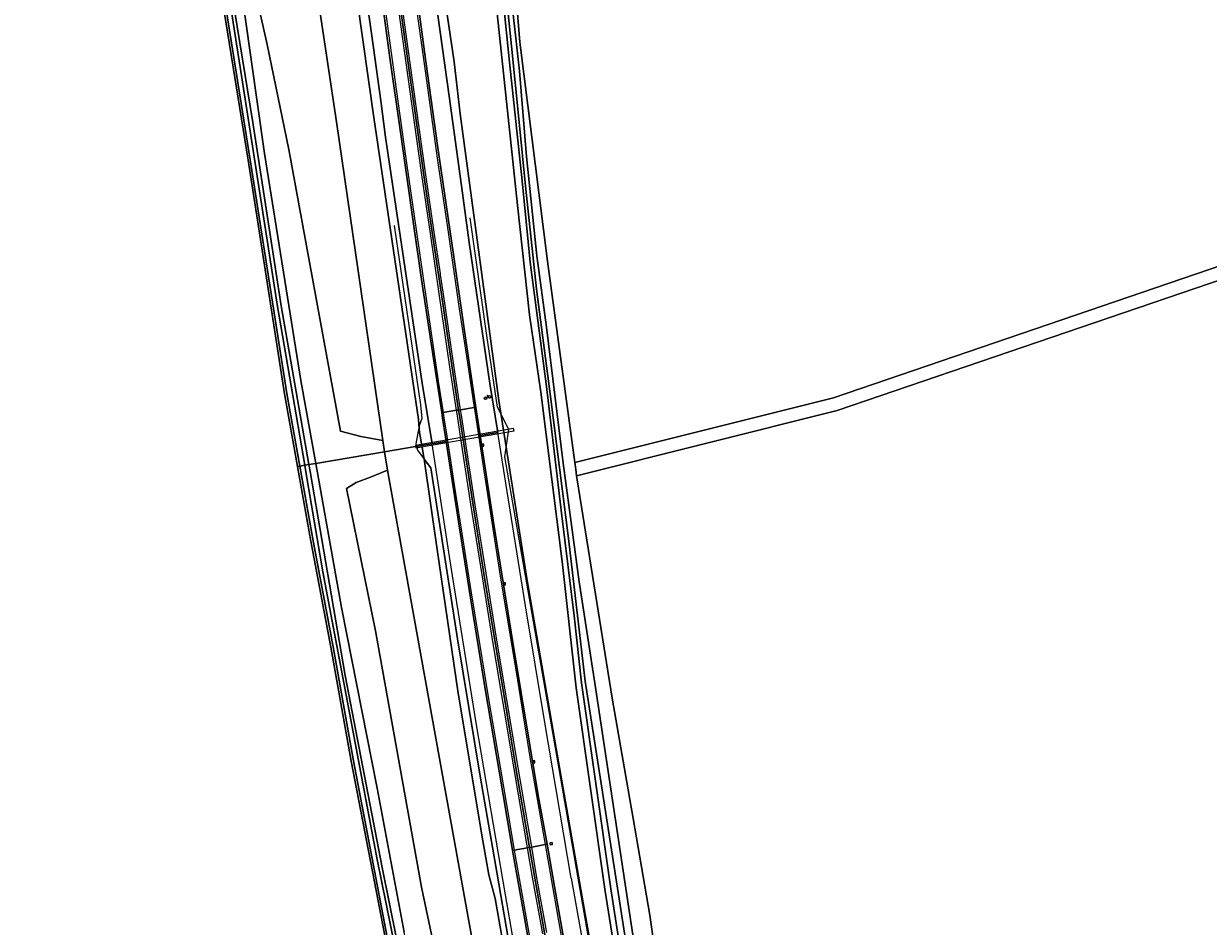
# Model space of a CAD drawing. Header units: metres. Extents: x 168032 to 180145, y 382923 to 399665.
# Tile 38 of 256: x 177828 to 178095, y 386141 to 386344. Entities that reach past the tile are written whole.
import ezdxf
from ezdxf.enums import TextEntityAlignment as Align

# ---------------------------------------------------------------- set-up
doc = ezdxf.new("R2010")
doc.units = ezdxf.units.M
doc.linetypes.add('VW-3-3_STREEP', pattern=[6, 3, -3])
doc.layers.get('0').update_dxf_attribs({"color": 8, "lineweight": 18})
for name, color, linetype, lineweight in [('B-WE-FV-GELEIDING_WILDRASTER-G', 8, 'Continuous', 18), ('B-WE-GR-BEPLANTING_CULTUUR_BOSPLANTSOEN-GV', 8, 'Continuous', 18), ('B-WE-GR-BOS_GEMENGD-GV', 8, 'Continuous', 18), ('B-WE-GR-BOS_NAALD-GV', 8, 'Continuous', 18), ('B-WE-GR-BOUWLAND-GV', 8, 'Continuous', 18), ('B-WE-IE-MEUBILAIR_WEGMEUBILAIR-G', 8, 'Continuous', 18), ('B-WE-IE-MEUBILAIR_WEGMEUBILAIR-S', 8, 'Continuous', 25), ('B-WE-IE-MEUBILAIR_WEGMEUBILAIR_PAAL-S', 8, 'Continuous', 18), ('B-WE-IE-MEUBILAIR_WEGMEUBILAIR_VERKEERSBORD-S', 8, 'Continuous', 18), ('B-WE-KW-KUNSTWERK_DUIKER-GV', 8, 'Continuous', 18), ('B-WE-OG-WATER_SLOOT-GV', 8, 'Continuous', 18), ('B-WE-OG-WEG-GV', 8, 'Continuous', 18), ('B-WE-RI-GWA_KOLK-S', 8, 'Continuous', 18), ('B-WE-VH-ONVERHARD-GV', 8, 'Continuous', 18), ('B-WE-VH-VERHARDING_ASFALT-GV', 8, 'Continuous', 18), ('B-WE-VW-MARKERING_LANGS_STREEP_33-G', 8, 'VW-3-3_STREEP', 13), ('B-WE-VW-MARKERING_LANGS_STREEP_DOORGETROKKEN_3X015-G', 8, 'Continuous', 13), ('B-WE-VW-MARKERING_PICTOGRAM-G', 8, 'Continuous', 18)]:
    doc.layers.add(name, color=color, linetype=linetype, lineweight=lineweight)
doc.styles.add('NLCS-ISO', font='NLCS-ISO.ttf')

# ---------------------------------------------------------------- blocks, each defined once
blk = doc.blocks.new('SIE-WEG_VERKEERSBORD_WEGWIJZER-SO')
at = {"linetype": 'ByBlock', "lineweight": 18}
h = blk.add_hatch(color=0, dxfattribs=at)
h.dxf.hatch_style = 1
h.paths.add_polyline_path([(0.5, 1), (0, 2), (-0.5, 1)])
h = blk.add_hatch(color=0, dxfattribs=at)
h.dxf.hatch_style = 1
h.paths.add_polyline_path([(-1.4, -0.2), (-2, -1.2), (-0.9, -1.1)])
h = blk.add_hatch(color=0, dxfattribs=at)
h.dxf.hatch_style = 1
h.paths.add_polyline_path([(1.4, -0.2), (2, -1.2), (0.9, -1.1)])
at = {"color": 0, "linetype": 'ByBlock', "lineweight": 18}
for points in [[(-1.1, -0.7), (0, 0)], [(0, 1), (0, 0)], [(1.1, -0.7), (0, 0)]]:
    blk.add_lwpolyline(points, dxfattribs=at)
for points in [[(0.5, 1), (0, 2), (-0.5, 1)], [(-1.4, -0.2), (-2, -1.2), (-0.9, -1.1)], [(1.4, -0.2), (2, -1.2), (0.9, -1.1)]]:
    blk.add_lwpolyline(points, close=True, dxfattribs=at)
blk = doc.blocks.new('SIE-WEG_PAAL_HECTOMETERPAAL-SO')
at = {"color": 0, "linetype": 'ByBlock', "lineweight": 18}
blk.add_lwpolyline([(-1.44375, -0.94375), (1.44375, -0.94375), (1.44375, 0.94375), (-1.44375, 0.94375)], close=True, dxfattribs=at)
at = {"color": 0, "linetype": 'ByBlock', "lineweight": 18, "style": 'NLCS-ISO'}
blk.add_text('hm', height=1.5, dxfattribs=at).set_placement((0, 0), align=Align.MIDDLE_CENTER)
at = {"style": 'NLCS-ISO'}
blk.add_attdef('WAARDE', (2.13125, -1.69375), '', height=1.5, dxfattribs=at)
blk = doc.blocks.new('SIE-WEG_PAAL_VERKEERSBORD-SO')
at = {"color": 0, "linetype": 'ByBlock', "lineweight": 18}
blk.add_circle((0, 0), 1.5, dxfattribs=at)
at = {"color": 0, "linetype": 'ByBlock', "lineweight": 18, "style": 'NLCS-ISO'}
blk.add_text('vb', height=1.5, dxfattribs=at).set_placement((0, 0.1), align=Align.MIDDLE_CENTER)
blk = doc.blocks.new('SRI-KOLK-SO')
at = {"color": 0, "linetype": 'ByBlock', "lineweight": 18}
blk.add_lwpolyline([(-1.125, -1.125), (1.125, -1.125), (1.125, 1.125), (-1.125, 1.125)], close=True, dxfattribs=at)
at = {"color": 0, "linetype": 'ByBlock', "lineweight": 18, "style": 'NLCS-ISO'}
blk.add_text('k', height=1.5, dxfattribs=at).set_placement((0, 0), align=Align.MIDDLE_CENTER)

msp = doc.modelspace()

# ---------------------------------------------------------------- linework, layer by layer
at = {"layer": 'B-WE-FV-GELEIDING_WILDRASTER-G', "flags": 128}
for points in [[(178011.837, 385859.359), (178002.059, 385902.245), (178001.517, 385905.002), (178002.08, 385906.417), (178002.085, 385907.318), (178001.206, 385908.691), (178000.562, 385909.698), (177999.499, 385913.369), (177991.752, 385947.567), (177984.617, 385980.942), (177975.33, 386025.972), (177966.878, 386071.059), (177936.373, 386246.519), (177937.262, 386252.681), (177934.68, 386257.746), (177932.277, 386273.881), (177928.492, 386300.451)], [(177911.336, 386298.739), (177917.283, 386258.209), (177917.615, 386255.188), (177916.984, 386253.484), (177916.25, 386249.407), (177916.407, 386248.854), (177916.64, 386248.031), (177918.153, 386245.963), (177919.634, 386243.989), (177925.684, 386205.407), (177930.778, 386174.409), (177934.615, 386152.35), (177940.625, 386117.331), (177949.298, 386071.084), (177973.187, 385951.925), (177982.997, 385904.516), (177983.336, 385902.875), (177985.985, 385890.075), (177991.177, 385863.685)]]:
    msp.add_lwpolyline(points, dxfattribs=at)
at = {"layer": 'B-WE-GR-BEPLANTING_CULTUUR_BOSPLANTSOEN-GV', "flags": 128}
for points in [[(177878.195, 386359.738), (177882.691, 386339.576), (177887.594, 386315.87), (177899.27, 386252.309), (177903.847, 386251.112), (177908.77, 386250.219), (177898.375, 386322.071), (177878.582, 386454.039)], [(177878.582, 386454.039), (177898.375, 386322.071), (177908.77, 386250.219), (177909.18, 386247.635), (177916.21, 386248.821), (177916.407, 386248.854), (177917.606, 386249.057), (177917.082, 386252.023), (177916.885, 386254.944), (177906.749, 386323.091), (177897.887, 386385.828)], [(178013.295, 385899.854), (178001.71, 385946.84), (178000, 385955.65), (177991.44, 386000), (177983.42, 386044.31), (177979.17, 386072.33), (177975.91, 386093.84), (177971.378, 386126.6), (177969.1, 386143.07), (177965.321, 386164.855), (177960.598, 386192.078), (177952.642, 386241.346), (177952.521, 386242.237), (177952.328, 386243.655), (177952.114, 386245.227), (177945.936, 386290.676), (177939.745, 386340.092), (177935.712, 386389.451)], [(177917.842, 386383.449), (177924.93, 386335.682), (177926.234, 386323.939), (177934.999, 386259.22), (177941.349, 386218.563), (177947.649, 386182.437), (177953.989, 386145.851), (177955.938, 386135.229), (177964.094, 386090.231), (177973.239, 386046.114), (177983.655, 385989.971), (177995.076, 385941.403), (177987.586, 385977.047), (177980.714, 386018.238), (177973.097, 386061.89), (177964.48, 386113.956), (177958.9, 386148.949), (177952.45, 386194.411), (177949.315, 386222.856), (177944.479, 386261.069), (177941.871, 386278.52), (177939.163, 386303.325), (177933.574, 386356.522)], [(177937.278, 386355.194), (177939.677, 386333.546), (177941.263, 386314.309), (177943.593, 386291.869), (177945.767, 386275.787), (177949.539, 386245.083), (177953.148, 386218.281), (177956.821, 386194.489), (177968.717, 386115.657), (177976.297, 386061.409), (177984.14, 386017.393), (177992.02, 385975.776), (178001.525, 385926.933)], [(177978.575, 385911.364), (177970.162, 385950.702), (177961.956, 385990.486), (177954.558, 386026.941), (177949.959, 386047.714), (177930.032, 386131.691), (177909.832, 386243.525), (177906.003, 386241.902), (177902.754, 386240.736), (177900.615, 386239.37), (177907.177, 386207.256), (177917.501, 386149.374), (177925.042, 386113.789), (177930.47, 386087.691), (177938.841, 386048.637), (177945.769, 386014.869), (177949.824, 386008.921), (177950.93, 386005.231), (177954.954, 385985.878), (177957.64, 385968.75), (177964.382, 385940.909), (177969.649, 385913.393)]]:
    msp.add_lwpolyline(points, dxfattribs=at)
msp.add_lwpolyline([(177918.153, 386245.963), (177917.606, 386249.057), (177916.407, 386248.854), (177916.21, 386248.821), (177909.18, 386247.635), (177909.832, 386243.525), (177930.032, 386131.691), (177949.959, 386047.714), (177954.558, 386026.941), (177959.156, 386006.168), (177968.486, 385963.365), (177974.543, 385941.373), (177963.745, 385991.255), (177952.292, 386046.739), (177942.535, 386099.408), (177934.125, 386146.847), (177932.746, 386152.202), (177931.371, 386159.836), (177925.807, 386193.141), (177921.071, 386225.596)], close=True, dxfattribs=at)
at = {"layer": 'B-WE-GR-BOS_GEMENGD-GV', "flags": 128}
msp.add_lwpolyline([(177952.114, 386245.227), (178010.486, 386259.837), (178107.448, 386292.945), (178136.467, 386302.155), (178122.274, 386358.894), (178105.25, 386413.63), (178097.22, 386444.61), (178000.05, 386481.91), (177939.709, 386507.717), (177939.661, 386504.963), (177929.521, 386507.539), (177930.828, 386488.397), (177934.292, 386439.265), (177935.712, 386389.451), (177939.745, 386340.092), (177945.936, 386290.676)], close=True, dxfattribs=at)
msp.add_lwpolyline([(177810.34, 386104.368), (177828.913, 386101.425), (177833.27, 386100.734), (177844.024, 386099.03), (177856.73, 386097.016), (177873.725, 386094.323), (177891.933, 386091.437), (177912.526, 386088.173), (177919.556, 386087.049), (177917.383, 386095.895), (177907.73, 386146.28), (177901.688, 386177.809), (177897.072, 386203.531), (177892.577, 386227.49), (177889.57, 386244.325), (177886.645, 386260.701), (177878.384, 386313.465), (177871.203, 386358.306)], dxfattribs=at)
at = {"layer": 'B-WE-GR-BOS_NAALD-GV', "flags": 128}
msp.add_lwpolyline([(177971.378, 386126.6), (177974.825, 386115.392), (177992.766, 386036.982), (177994.806, 386029.998), (178199.142, 386089.128), (178174.776, 386169.539), (178159.901, 386225.7), (178137.346, 386299.287), (178108.386, 386290.095), (178011.336, 386256.957), (177952.521, 386242.237), (177952.642, 386241.346), (177960.598, 386192.078), (177965.321, 386164.855), (177969.1, 386143.07)], close=True, dxfattribs=at)
at = {"layer": 'B-WE-GR-BOUWLAND-GV', "flags": 128}
msp.add_lwpolyline([(177871.203, 386358.306), (177878.384, 386313.465), (177886.645, 386260.701), (177889.57, 386244.325), (177890.064, 386244.408), (177887.139, 386260.784), (177878.878, 386313.543), (177871.697, 386358.381)], dxfattribs=at)
at = {"layer": 'B-WE-IE-MEUBILAIR_WEGMEUBILAIR-G', "flags": 128}
for points in [[(177905.149, 386349.988), (177906.288, 386341.517), (177908.335, 386326.861), (177909.442, 386318.648), (177917.658, 386263.104), (177919.942, 386249.451)], [(177934.745, 386251.982), (177932.992, 386263.069), (177928.315, 386294.88), (177926.556, 386307.674), (177923.772, 386327.925), (177921.215, 386346.161)], [(177951.332, 386151.444), (177945.342, 386186.545), (177941.005, 386212.908), (177936.552, 386240.557), (177934.745, 386251.982)], [(177949.376, 386077.736), (177945.727, 386096.055), (177942.882, 386112.582), (177939.388, 386131.176), (177936.481, 386147.694), (177929.982, 386186), (177924.131, 386222.05), (177919.942, 386249.451)], [(177951.332, 386151.444), (177964.932, 386075.212)]]:
    msp.add_lwpolyline(points, dxfattribs=at)
at = {"layer": 'B-WE-KW-KUNSTWERK_DUIKER-GV', "flags": 128}
msp.add_lwpolyline([(177916.256, 386248.553), (177938.418, 386252.373), (177938.334, 386252.865), (177916.172, 386249.045), (177916.21, 386248.821)], close=True, dxfattribs=at)
at = {"layer": 'B-WE-OG-WATER_SLOOT-GV', "flags": 128}
msp.add_lwpolyline([(177873.595, 386357.982), (177866.02, 386410.454), (177859.881, 386452.847), (177854.133, 386492.091), (177847.334, 386539.613), (177837.843, 386600.321), (177837.374, 386601.233), (177836.832, 386600.977), (177841.621, 386571.807), (177849.584, 386518.327), (177855.999, 386473.83), (177861.639, 386432.933), (177868.566, 386386.952), (177872.916, 386358.055), (177878.14, 386324.848), (177885.021, 386280.468), (177891.21, 386244.602), (177892.142, 386244.759), (177885.854, 386280.549), (177879.487, 386321.973)], close=True, dxfattribs=at)
for points in [[(178000.296, 385925.324), (177989.777, 385977.142), (177982.296, 386019.095), (177974.326, 386061.291), (177965.595, 386114.609), (177960.289, 386149.042), (177953.641, 386195.499), (177951.989, 386210.588), (177949.198, 386233.169), (177945.712, 386262.353), (177942.034, 386290.472), (177940.24, 386308.782), (177937.429, 386335.576), (177934.529, 386363.665)], [(177934.529, 386363.665), (177937.429, 386335.576), (177940.24, 386308.782), (177942.034, 386290.472), (177945.712, 386262.353), (177949.198, 386233.169), (177951.989, 386210.588), (177953.641, 386195.499), (177960.289, 386149.042), (177965.595, 386114.609), (177974.326, 386061.291), (177982.296, 386019.095), (177989.777, 385977.142), (178000.296, 385925.324)], [(177871.697, 386358.381), (177878.878, 386313.543), (177887.139, 386260.784), (177890.064, 386244.408), (177891.21, 386244.602), (177885.021, 386280.468), (177878.14, 386324.848), (177872.916, 386358.055)], [(177935.873, 386358.269), (177937.876, 386339.215), (177939.579, 386322.003), (177940.991, 386307.583), (177943.504, 386284.329), (177946.68, 386260.112), (177950.703, 386228.075), (177954.45, 386195.863), (177966.171, 386120.723), (177967.147, 386114.943), (177975.593, 386061.418), (177983.086, 386018.406), (177991.113, 385975.028), (178000.857, 385925.404)], [(178000.857, 385925.404), (177991.113, 385975.028), (177983.086, 386018.406), (177975.593, 386061.418), (177967.147, 386114.943), (177966.171, 386120.723), (177954.45, 386195.863), (177950.703, 386228.075), (177946.68, 386260.112), (177943.504, 386284.329), (177940.991, 386307.583), (177939.579, 386322.003), (177937.876, 386339.215), (177935.873, 386358.269)], [(177873.595, 386357.982), (177879.487, 386321.973), (177885.854, 386280.549), (177892.142, 386244.759), (177893.66, 386245.015), (177890.322, 386263.71), (177882.125, 386314.954), (177876.147, 386356.94)], [(177933.574, 386356.522), (177939.163, 386303.325), (177941.871, 386278.52), (177944.479, 386261.069), (177949.315, 386222.856), (177952.45, 386194.411), (177958.9, 386148.949), (177964.48, 386113.956), (177973.097, 386061.89), (177980.714, 386018.238), (177987.586, 385977.047), (177995.076, 385941.403), (177998.816, 385924.815)], [(178001.525, 385926.933), (177992.02, 385975.776), (177984.14, 386017.393), (177976.297, 386061.409), (177968.717, 386115.657), (177956.821, 386194.489), (177953.148, 386218.281), (177949.539, 386245.083), (177945.767, 386275.787), (177943.593, 386291.869), (177941.263, 386314.309), (177939.677, 386333.546), (177937.278, 386355.194)], [(177960.493, 385921.227), (177953.323, 385952.615), (177945.138, 385987.656), (177937.896, 386019.462), (177929.403, 386054.136), (177921.702, 386086.725), (177914.669, 386120.444), (177907.51, 386155.648), (177901.023, 386189.972), (177895.242, 386220.538), (177891.461, 386243.147), (177891.21, 386244.602), (177890.064, 386244.408), (177893.069, 386227.58), (177897.564, 386203.622), (177902.18, 386177.9), (177908.221, 386146.375), (177917.872, 386096.001), (177928.687, 386051.971), (177938.088, 386012.43), (177948.373, 385964.668), (177959.398, 385918.475)], [(177965.099, 385906.478), (177957.365, 385938.887), (177945.873, 385987.707), (177938.688, 386019.838), (177930.289, 386054.212), (177918.186, 386106.488), (177908.658, 386153.806), (177900.332, 386197.178), (177892.417, 386243.195), (177892.142, 386244.759), (177891.21, 386244.602), (177891.461, 386243.147), (177895.242, 386220.538), (177901.023, 386189.972), (177907.51, 386155.648), (177914.669, 386120.444), (177921.702, 386086.725), (177929.403, 386054.136), (177937.896, 386019.462), (177945.138, 385987.656), (177953.323, 385952.615), (177960.493, 385921.227)], [(177965.205, 385914.418), (177956.977, 385948.122), (177947.85, 385987.756), (177937.101, 386033.625), (177927.08, 386076.245), (177913.611, 386139.207), (177907.541, 386171.736), (177899.465, 386212.505), (177893.66, 386245.015), (177892.142, 386244.759), (177892.417, 386243.195), (177900.332, 386197.178), (177908.658, 386153.806), (177918.186, 386106.488), (177930.289, 386054.212), (177938.688, 386019.838), (177945.873, 385987.707), (177957.365, 385938.887), (177965.099, 385906.478)]]:
    msp.add_lwpolyline(points, dxfattribs=at)
at = {"layer": 'B-WE-OG-WEG-GV', "flags": 128}
for points in [[(177897.887, 386385.828), (177906.749, 386323.091), (177916.885, 386254.944), (177917.082, 386252.023), (177917.606, 386249.057), (177919.942, 386249.451), (177917.658, 386263.104), (177909.442, 386318.648), (177908.335, 386326.861), (177906.288, 386341.517), (177905.149, 386349.988)], [(177998.816, 385924.815), (177995.076, 385941.403), (177983.655, 385989.971), (177973.239, 386046.114), (177964.094, 386090.231), (177955.938, 386135.229), (177953.989, 386145.851), (177947.649, 386182.437), (177941.349, 386218.563), (177934.999, 386259.22), (177926.234, 386323.939), (177924.93, 386335.682), (177917.842, 386383.449)], [(177876.147, 386356.94), (177882.125, 386314.954), (177890.322, 386263.71), (177893.66, 386245.015), (177909.18, 386247.635), (177908.77, 386250.219), (177903.847, 386251.112), (177899.27, 386252.309), (177887.594, 386315.87), (177882.691, 386339.576), (177878.195, 386359.738)], [(177905.149, 386349.988), (177906.288, 386341.517), (177908.335, 386326.861), (177909.442, 386318.648), (177917.658, 386263.104), (177919.942, 386249.451), (177923.084, 386249.981), (177922.92, 386251.049), (177922.277, 386255.247), (177922.087, 386256.492), (177920.218, 386268.705), (177917.564, 386286.522), (177915.744, 386299.052), (177912.776, 386319.744), (177910.422, 386336.561), (177907.819, 386355.624)], [(177915.695, 386356.606), (177918.187, 386337.915), (177921.122, 386316.742), (177924.737, 386292.159), (177927.203, 386274.858), (177929.78, 386257.652), (177930.761, 386251.328), (177934.745, 386251.982), (177932.992, 386263.069), (177928.315, 386294.88), (177926.556, 386307.674), (177923.772, 386327.925), (177921.215, 386346.161)], [(177921.215, 386346.161), (177923.772, 386327.925), (177926.556, 386307.674), (177928.315, 386294.88), (177932.992, 386263.069), (177934.745, 386251.982), (177930.761, 386251.328), (177933.832, 386231.2), (177938.124, 386204.591), (177943.877, 386170.102), (177945.933, 386159.066), (177947.878, 386147.787), (177951.661, 386126.063), (177955.459, 386104.901), (177959.974, 386079.994), (177962.81, 386065.614), (177963.759, 386060.775), (177966.182, 386048.283), (177973.338, 386012.022), (177976.398, 385997.486), (177980.669, 385977.141), (177983.719, 385962.826), (177986.022, 385952.065), (177990.028, 385934.185)], [(177943.9, 386124.763), (177940.697, 386142.93), (177938.076, 386157.701), (177937.832, 386159.073), (177935.064, 386175.572), (177931.911, 386194.143), (177928.795, 386213.276), (177926.012, 386230.937), (177923.084, 386249.981), (177919.942, 386249.451), (177917.606, 386249.057), (177918.153, 386245.963), (177919.634, 386243.989), (177925.684, 386205.407), (177930.778, 386174.409), (177934.615, 386152.35), (177940.625, 386117.331)], [(177925.042, 386113.789), (177917.501, 386149.374), (177907.177, 386207.256), (177900.615, 386239.37), (177902.754, 386240.736), (177906.003, 386241.902), (177909.832, 386243.525), (177909.18, 386247.635), (177893.66, 386245.015), (177899.465, 386212.505), (177907.541, 386171.736), (177913.611, 386139.207)], [(177982.997, 385904.516), (177973.187, 385951.925), (177949.298, 386071.084), (177940.625, 386117.331), (177934.615, 386152.35), (177930.778, 386174.409), (177925.684, 386205.407), (177919.634, 386243.989), (177918.153, 386245.963), (177921.071, 386225.596), (177925.807, 386193.141), (177931.371, 386159.836), (177932.746, 386152.202), (177934.125, 386146.847), (177942.535, 386099.408), (177952.292, 386046.739), (177963.745, 385991.255), (177974.543, 385941.373), (177968.486, 385963.365), (177959.156, 386006.168), (177954.558, 386026.941), (177961.956, 385990.486), (177970.162, 385950.702), (177978.575, 385911.364)], [(177959.398, 385918.475), (177948.373, 385964.668), (177938.088, 386012.43), (177928.687, 386051.971), (177917.872, 386096.001), (177908.221, 386146.375), (177902.18, 386177.9), (177897.564, 386203.622), (177893.069, 386227.58), (177890.064, 386244.408), (177889.57, 386244.325), (177892.577, 386227.49), (177897.072, 386203.531), (177901.688, 386177.809), (177907.73, 386146.28), (177917.383, 386095.895), (177919.556, 386087.049), (177920.219, 386084.348), (177921.182, 386080.428), (177922.058, 386076.861), (177928.201, 386051.854), (177937.601, 386012.32), (177947.885, 385964.557), (177958.912, 385918.359)]]:
    msp.add_lwpolyline(points, dxfattribs=at)
at = {"layer": 'B-WE-VH-ONVERHARD-GV', "flags": 128}
msp.add_lwpolyline([(178122.274, 386358.894), (178136.467, 386302.155), (178107.448, 386292.945), (178010.486, 386259.837), (177952.114, 386245.227), (177952.328, 386243.655), (177952.521, 386242.237), (178011.336, 386256.957), (178108.386, 386290.095), (178137.346, 386299.287), (178159.901, 386225.7), (178174.776, 386169.539), (178199.142, 386089.128), (177994.806, 386029.998), (177992.766, 386036.982), (177974.825, 386115.392)], dxfattribs=at)
at = {"layer": 'B-WE-VH-VERHARDING_ASFALT-GV', "flags": 128}
for points in [[(177911.669, 386356.066), (177911.246, 386356.009), (177908.173, 386355.664), (177907.819, 386355.624), (177910.422, 386336.561), (177912.776, 386319.744), (177915.744, 386299.052), (177917.564, 386286.522), (177920.218, 386268.705), (177922.087, 386256.492), (177922.41, 386256.541), (177925.443, 386257.002), (177925.89, 386257.07), (177924.372, 386267.086), (177921.94, 386283.637), (177919.955, 386297.106), (177918.055, 386310.057), (177915.857, 386325.609), (177912.048, 386353.198)], [(177915.695, 386356.606), (177915.197, 386356.539), (177912.145, 386356.129), (177911.669, 386356.066), (177912.048, 386353.198), (177915.857, 386325.609), (177918.055, 386310.057), (177919.955, 386297.106), (177921.94, 386283.637), (177924.372, 386267.086), (177925.89, 386257.07), (177926.365, 386257.142), (177929.431, 386257.608), (177929.78, 386257.652), (177927.203, 386274.858), (177924.737, 386292.159), (177921.122, 386316.742), (177918.187, 386337.915)], [(177925.89, 386257.07), (177925.443, 386257.002), (177922.41, 386256.541), (177922.087, 386256.492), (177922.277, 386255.247), (177922.92, 386251.049), (177923.084, 386249.981), (177926.012, 386230.937), (177928.795, 386213.276), (177931.911, 386194.143), (177935.064, 386175.572), (177937.832, 386159.073), (177938.076, 386157.701), (177938.465, 386157.769), (177941.476, 386158.292), (177941.925, 386158.37), (177938.85, 386176.336), (177936.309, 386191.565), (177934.084, 386205.047), (177931.621, 386220.143), (177929.104, 386236.076), (177926.682, 386251.843), (177926.079, 386255.824)], [(177930.761, 386251.328), (177929.78, 386257.652), (177929.431, 386257.608), (177926.365, 386257.142), (177925.89, 386257.07), (177926.079, 386255.824), (177926.682, 386251.843), (177929.104, 386236.076), (177931.621, 386220.143), (177934.084, 386205.047), (177936.309, 386191.565), (177938.85, 386176.336), (177941.925, 386158.37), (177942.398, 386158.452), (177945.464, 386158.985), (177945.933, 386159.066), (177943.877, 386170.102), (177938.124, 386204.591), (177933.832, 386231.2)], [(177941.925, 386158.37), (177941.476, 386158.292), (177938.465, 386157.769), (177938.076, 386157.701), (177940.697, 386142.93), (177943.9, 386124.763), (177946.583, 386109.706), (177949.598, 386093.491), (177952.64, 386077.486), (177956.099, 386059.274), (177956.445, 386059.342), (177959.475, 386059.932), (177959.924, 386060.02), (177958.019, 386069.817), (177955.322, 386083.922), (177950.6, 386109.687), (177947.955, 386124.032), (177945.314, 386139.115), (177943.041, 386151.845)], [(177945.933, 386159.066), (177945.464, 386158.985), (177942.398, 386158.452), (177941.925, 386158.37), (177943.041, 386151.845), (177945.314, 386139.115), (177947.955, 386124.032), (177950.6, 386109.687), (177955.322, 386083.922), (177958.019, 386069.817), (177959.924, 386060.02), (177960.396, 386060.111), (177963.402, 386060.687), (177963.759, 386060.775), (177962.81, 386065.614), (177959.974, 386079.994), (177955.459, 386104.901), (177951.661, 386126.063), (177947.878, 386147.787)]]:
    msp.add_lwpolyline(points, close=True, dxfattribs=at)
at = {"layer": 'B-WE-VW-MARKERING_LANGS_STREEP_33-G', "flags": 128}
for points in [[(178188.232, 385233.416, 0.15, 0.15, 0), (178187.961, 385234.378, 0.15, 0.15, 0), (178186.176, 385241.011, 0.15, 0.15, 0), (178184.507, 385246.915, 0.15, 0.15, 0), (178183.528, 385250.248, 0.15, 0.15, 0), (178181.581, 385256.349, 0.15, 0.15, 0), (178177.952, 385267.511, 0.15, 0.15, 0), (178173.914, 385279.175, 0.15, 0.15, 0), (178170.512, 385288.717, 0.15, 0.15, 0), (178169.531, 385291.47, 0.15, 0.15, 0), (178163.402, 385308.296, 0.15, 0.15, 0), (178157.281, 385325.453, 0.15, 0.15, 0), (178152.124, 385339.764, 0.15, 0.15, 0), (178147.2, 385353.739, 0.15, 0.15, 0), (178136.965, 385383.061, 0.15, 0.15, 0), (178136.215, 385385.21, 0.15, 0.15, 0), (178131.407, 385399.347, 0.15, 0.15, 0), (178125.642, 385416.412, 0.15, 0.15, 0), (178119.91, 385433.567, 0.15, 0.15, 0), (178114.26, 385450.81, 0.15, 0.15, 0), (178108.616, 385467.883, 0.15, 0.15, 0), (178105.369, 385478.028, 0.15, 0.15, 0), (178103.06, 385485.243, 0.15, 0.15, 0), (178097.618, 385502.36, 0.15, 0.15, 0), (178092.229, 385519.575, 0.15, 0.15, 0), (178079.905, 385560.107, 0.15, 0.15, 0), (178075.867, 385573.664, 0.15, 0.15, 0), (178074.734, 385577.467, 0.15, 0.15, 0), (178071.264, 385589.068, 0.15, 0.15, 0), (178062.785, 385617.901, 0.15, 0.15, 0), (178056.046, 385641.139, 0.15, 0.15, 0), (178051.126, 385658.556, 0.15, 0.15, 0), (178048.004, 385669.779, 0.15, 0.15, 0), (178046.321, 385675.828, 0.15, 0.15, 0), (178041.447, 385693.413, 0.15, 0.15, 0), (178036.739, 385710.901, 0.15, 0.15, 0), (178032.069, 385728.516, 0.15, 0.15, 0), (178032.005, 385728.76, 0.15, 0.15, 0), (178027.474, 385746.08, 0.15, 0.15, 0), (178022.168, 385766.435, 0.15, 0.15, 0), (178018.542, 385781.091, 0.15, 0.15, 0), (178014.017, 385798.599, 0.15, 0.15, 0), (178008.984, 385819.216, 0.15, 0.15, 0), (178002.639, 385845.569, 0.15, 0.15, 0), (177998.389, 385863.655, 0.15, 0.15, 0), (177997.798, 385866.171, 0.15, 0.15, 0), (177992.348, 385889.71, 0.15, 0.15, 0), (177986.391, 385916.165, 0.15, 0.15, 0), (177985.092, 385921.931, 0.15, 0.15, 0), (177981.817, 385936.806, 0.15, 0.15, 0), (177978.596, 385951.428, 0.15, 0.15, 0), (177976.441, 385961.317, 0.15, 0.15, 0), (177975.347, 385966.335, 0.15, 0.15, 0), (177972.258, 385981.016, 0.15, 0.15, 0), (177969.157, 385995.771, 0.15, 0.15, 0), (177965.51, 386013.532, 0.15, 0.15, 0), (177962.559, 386028.255, 0.15, 0.15, 0), (177959.619, 386043.179, 0.15, 0.15, 0), (177956.739, 386057.833, 0.15, 0.15, 0), (177956.445, 386059.342, 0.15, 0.15, 0), (177953.819, 386072.845, 0.15, 0.15, 0), (177951.111, 386087.555, 0.15, 0.15, 0), (177948.336, 386102.552, 0.15, 0.15, 0), (177945.069, 386120.414, 0.15, 0.15, 0), (177942.454, 386135.185, 0.15, 0.15, 0), (177939.785, 386150.09, 0.15, 0.15, 0), (177938.465, 386157.769, 0.15, 0.15, 0), (177936.7, 386168.033, 0.15, 0.15, 0), (177934.652, 386179.991, 0.15, 0.15, 0), (177932.691, 386191.929, 0.15, 0.15, 0), (177930.685, 386203.926, 0.15, 0.15, 0), (177928.754, 386215.798, 0.15, 0.15, 0), (177926.836, 386227.774, 0.15, 0.15, 0), (177924.995, 386239.652, 0.15, 0.15, 0), (177923.149, 386251.728, 0.15, 0.15, 0), (177922.601, 386255.296, 0.15, 0.15, 0), (177922.41, 386256.541, 0.15, 0.15, 0), (177921.324, 386263.616, 0.15, 0.15, 0), (177918.648, 386281.671, 0.15, 0.15, 0), (177915.652, 386302.364, 0.15, 0.15, 0), (177913.954, 386314.37, 0.15, 0.15, 0), (177911.806, 386329.478, 0.15, 0.15, 0), (177909.296, 386347.553, 0.15, 0.15, 0), (177908.173, 386355.664, 0.15, 0.15, 0), (177906.899, 386365.507, 0.15, 0.15, 0), (177905.785, 386374.109, 0.15, 0.15, 0), (177903.225, 386395.575, 0.15, 0.15, 0), (177901.839, 386407.647, 0.15, 0.15, 0), (177900.228, 386422.349, 0.15, 0.15, 0), (177898.934, 386434.519, 0.15, 0.15, 0), (177896.926, 386455.109, 0.15, 0.15, 0), (177896.855, 386455.84, 0.15, 0.15, 0), (177895.328, 386474.091, 0.15, 0.15, 0), (177893.699, 386494.79, 0.15, 0.15, 0), (177892.882, 386507.068, 0.15, 0.15, 0), (177892.681, 386510.092, 0.15, 0.15, 0), (177891.589, 386528.22, 0.15, 0.15, 0), (177890.808, 386543.307, 0.15, 0.15, 0), (177890.263, 386555.057, 0.15, 0.15, 0), (177890.046, 386559.711, 0.15, 0.15, 0), (177889.343, 386576.803, 0.15, 0.15, 0), (177889.041, 386585.697, 0.15, 0.15, 0), (177888.503, 386603.79, 0.15, 0.15, 0), (177888.45, 386605.522, 0.15, 0.15, 0), (177887.619, 386632.649, 0.15, 0.15, 0), (177887.478, 386637.25, 0.15, 0.15, 0), (177886.991, 386655.22, 0.15, 0.15, 0), (177886.382, 386676.469, 0.15, 0.15, 0), (177885.73, 386703.74, 0.15, 0.15, 0), (177885.417, 386710.793, 0.15, 0.15, 0), (177885.36, 386712.718, 0.15, 0.15, 0), (177885.139, 386715.761, 0.15, 0.15, 0), (177884.799, 386721.709, 0.15, 0.15, 0), (177883.39, 386745.978, 0.15, 0.15, 0), (177882.722, 386758.153, 0.15, 0.15, 0), (177882.396, 386770.185, 0.15, 0.15, 0), (177882.079, 386794.418, 0.15, 0.15, 0), (177881.781, 386818.597, 0.15, 0.15, 0), (177881.171, 386848.735, 0.15, 0.15, 0), (177880.539, 386873.075, 0.15, 0.15, 0), (177880.112, 386889.376, 0.15, 0.15, 0), (177879.752, 386903.067, 0.15, 0.15, 0), (177878.955, 386933.447, 0.15, 0.15, 0), (177878.185, 386962.68, 0.15, 0.15, 0), (177878.088, 386966.353, 0.15, 0.15, 0), (177877.5, 386986.407, 0.15, 0.15, 0), (177876.725, 387004.167, 0.15, 0.15, 0), (177875.658, 387022.21, 0.15, 0.15, 0), (177874.496, 387037.147, 0.15, 0.15, 0), (177873.701, 387045.961, 0.15, 0.15, 0), (177873.046, 387052.047, 0.15, 0.15, 0), (177872.382, 387057.893, 0.15, 0.15, 0), (177872.005, 387060.716, 0.15, 0.15, 0), (177871.593, 387063.795, 0.15, 0.15, 0), (177870.635, 387069.874, 0.15, 0.15, 0), (177869.435, 387075.861, 0.15, 0.15, 0), (177868.068, 387081.199, 0.15, 0.15, 0), (177867.647, 387082.809, 0.15, 0.15, 0), (177866.328, 387087.284, 0.15, 0.15, 0), (177864.305, 387092.78, 0.15, 0.15, 0), (177861.837, 387098.239, 0.15, 0.15, 0), (177860.804, 387100.228, 0.15, 0.15, 0), (177859.073, 387103.357, 0.15, 0.15, 0), (177857.021, 387106.75, 0.15, 0.15, 0), (177855.743, 387108.654, 0.15, 0.15, 0), (177854.342, 387110.673, 0.15, 0.15, 0), (177852.945, 387112.521, 0.15, 0.15, 0), (177851.607, 387114.21, 0.15, 0.15, 0), (177849.576, 387116.584, 0.15, 0.15, 0), (177847.9, 387118.35, 0.15, 0.15, 0), (177845.529, 387120.692, 0.15, 0.15, 0), (177843.935, 387122.159, 0.15, 0.15, 0), (177840.947, 387124.804, 0.15, 0.15, 0), (177838.382, 387126.877, 0.15, 0.15, 0), (177836.076, 387128.633, 0.15, 0.15, 0), (177834.079, 387130.047, 0.15, 0.15, 0), (177832.472, 387131.12, 0.15, 0.15, 0), (177829.525, 387133.009, 0.15, 0.15, 0), (177827.319, 387134.28, 0.15, 0.15, 0), (177825.672, 387135.138, 0.15, 0.15, 0), (177824.768, 387135.609, 0.15, 0.15, 0), (177822.069, 387136.918, 0.15, 0.15, 0), (177819.611, 387137.986, 0.15, 0.15, 0), (177815.134, 387139.677, 0.15, 0.15, 0), (177812.457, 387140.574, 0.15, 0.15, 0), (177809.719, 387141.382, 0.15, 0.15, 0), (177807.06, 387142.112, 0.15, 0.15, 0), (177803.516, 387142.906, 0.15, 0.15, 0), (177800.803, 387143.366, 0.15, 0.15, 0), (177798.09, 387143.748, 0.15, 0.15, 0), (177792.117, 387144.284, 0.15, 0.15, 0), (177786.409, 387144.35, 0.15, 0.15, 0), (177783.626, 387144.24, 0.15, 0.15, 0), (177778.351, 387143.801, 0.15, 0.15, 0), (177774.411, 387143.223, 0.15, 0.15, 0), (177770.477, 387142.406, 0.15, 0.15, 0), (177767.224, 387141.583, 0.15, 0.15, 0), (177764.5, 387140.783, 0.15, 0.15, 0), (177761.427, 387139.738, 0.15, 0.15, 0), (177757.949, 387138.499, 0.15, 0.15, 0), (177754.813, 387137.235, 0.15, 0.15, 0), (177751.374, 387135.731, 0.15, 0.15, 0), (177749.199, 387134.628, 0.15, 0.15, 0), (177746.54, 387133.222, 0.15, 0.15, 0), (177744.247, 387131.835, 0.15, 0.15, 0), (177741.322, 387129.899, 0.15, 0.15, 0), (177738.684, 387127.948, 0.15, 0.15, 0), (177736.57, 387126.258, 0.15, 0.15, 0), (177734.331, 387124.341, 0.15, 0.15, 0), (177733.17, 387123.347, 0.15, 0.15, 0), (177730.675, 387120.996, 0.15, 0.15, 0), (177727.351, 387117.607, 0.15, 0.15, 0), (177725.622, 387115.69, 0.15, 0.15, 0), (177724.246, 387114.09, 0.15, 0.15, 0), (177722.795, 387112.326, 0.15, 0.15, 0), (177720.206, 387109.026, 0.15, 0.15, 0), (177717.594, 387105.425, 0.15, 0.15, 0), (177716.006, 387103.04, 0.15, 0.15, 0), (177713.888, 387099.58, 0.15, 0.15, 0), (177712.211, 387096.591, 0.15, 0.15, 0), (177710.244, 387092.734, 0.15, 0.15, 0), (177708.172, 387088.425, 0.15, 0.15, 0), (177705.048, 387081.262, 0.15, 0.15, 0), (177703.096, 387076.164, 0.15, 0.15, 0), (177701.23, 387070.732, 0.15, 0.15, 0), (177699.775, 387066.07, 0.15, 0.15, 0), (177697.115, 387056.586, 0.15, 0.15, 0), (177695.312, 387049.562, 0.15, 0.15, 0), (177693.56, 387041.96, 0.15, 0.15, 0), (177692.461, 387036.848, 0.15, 0.15, 0), (177692.443, 387036.762, 0.15, 0.15, 0), (177691.067, 387029.461, 0.15, 0.15, 0), (177690.675, 387026.923, 0.15, 0.15, 0), (177689.719, 387019.323, 0.15, 0.15, 0), (177688.898, 387011.612, 0.15, 0.15, 0), (177687.632, 386999.469, 0.15, 0.15, 0), (177686.954, 386992.634, 0.15, 0.15, 0), (177686.743, 386990.607, 0.15, 0.15, 0), (177686.628, 386987.693, 0.15, 0.15, 0), (177686.744, 386986.497, 0.15, 0.15, 0), (177686.96, 386985.447, 0.15, 0.15, 0), (177687.138, 386984.738, 0, 0, 0)], [(178051.298, 386937.903, 0.15, 0.15, 0), (178051.998, 386939.01, 0.15, 0.15, 0), (178052.713, 386940.326, 0.15, 0.15, 0), (178053.603, 386942.533, 0.15, 0.15, 0), (178053.639, 386942.974, 0.15, 0.15, 0), (178053.796, 386943.632, 0.15, 0.15, 0), (178054.161, 386945.434, 0.15, 0.15, 0), (178054.6, 386948.381, 0.15, 0.15, 0), (178054.989, 386951.36, 0.15, 0.15, 0), (178055.455, 386954.625, 0.15, 0.15, 0), (178055.929, 386958.445, 0.15, 0.15, 0), (178056.537, 386963.344, 0.15, 0.15, 0), (178057.929, 386974.795, 0.15, 0.15, 0), (178058.524, 386980.678, 0.15, 0.15, 0), (178059.307, 386989.413, 0.15, 0.15, 0), (178059.663, 386998.475, 0.15, 0.15, 0), (178059.714, 387004.051, 0.15, 0.15, 0), (178059.649, 387008.311, 0.15, 0.15, 0), (178059.417, 387014.068, 0.15, 0.15, 0), (178059.12, 387019.174, 0.15, 0.15, 0), (178058.461, 387026.255, 0.15, 0.15, 0), (178057.525, 387033.784, 0.15, 0.15, 0), (178056.052, 387043.454, 0.15, 0.15, 0), (178055.091, 387048.83, 0.15, 0.15, 0), (178053.987, 387053.663, 0.15, 0.15, 0), (178052.554, 387058.722, 0.15, 0.15, 0), (178051.043, 387063.131, 0.15, 0.15, 0), (178049.717, 387066.225, 0.15, 0.15, 0), (178047.564, 387070.639, 0.15, 0.15, 0), (178045.774, 387073.627, 0.15, 0.15, 0), (178044.135, 387076.046, 0.15, 0.15, 0), (178042.338, 387078.449, 0.15, 0.15, 0), (178039.988, 387081.321, 0.15, 0.15, 0), (178037.902, 387083.599, 0.15, 0.15, 0), (178034.653, 387086.667, 0.15, 0.15, 0), (178031.804, 387089.118, 0.15, 0.15, 0), (178028.932, 387091.461, 0.15, 0.15, 0), (178025.582, 387093.957, 0.15, 0.15, 0), (178022.233, 387096.218, 0.15, 0.15, 0), (178019.788, 387097.705, 0.15, 0.15, 0), (178015.644, 387100.021, 0.15, 0.15, 0), (178011.516, 387101.948, 0.15, 0.15, 0), (178007.977, 387103.34, 0.15, 0.15, 0), (178003.965, 387104.714, 0.15, 0.15, 0), (178000.869, 387105.62, 0.15, 0.15, 0), (177997.382, 387106.464, 0.15, 0.15, 0), (177994.029, 387107.167, 0.15, 0.15, 0), (177990.637, 387107.729, 0.15, 0.15, 0), (177988.008, 387108.009, 0.15, 0.15, 0), (177984.928, 387108.258, 0.15, 0.15, 0), (177982.474, 387108.35, 0.15, 0.15, 0), (177980.137, 387108.357, 0.15, 0.15, 0), (177979.147, 387108.36, 0.15, 0.15, 0), (177977.226, 387108.312, 0.15, 0.15, 0), (177973.715, 387108.11, 0.15, 0.15, 0), (177971.036, 387107.859, 0.15, 0.15, 0), (177968.395, 387107.523, 0.15, 0.15, 0), (177965.428, 387107.019, 0.15, 0.15, 0), (177962.988, 387106.506, 0.15, 0.15, 0), (177960.77, 387105.972, 0.15, 0.15, 0), (177958.031, 387105.265, 0.15, 0.15, 0), (177956.339, 387104.742, 0.15, 0.15, 0), (177953.725, 387103.815, 0.15, 0.15, 0), (177951.161, 387102.801, 0.15, 0.15, 0), (177948.526, 387101.684, 0.15, 0.15, 0), (177946.053, 387100.571, 0.15, 0.15, 0), (177944.3, 387099.727, 0.15, 0.15, 0), (177942.304, 387098.676, 0.15, 0.15, 0), (177940.603, 387097.688, 0.15, 0.15, 0), (177937.591, 387095.75, 0.15, 0.15, 0), (177935.389, 387094.209, 0.15, 0.15, 0), (177933.401, 387092.828, 0.15, 0.15, 0), (177930.991, 387090.939, 0.15, 0.15, 0), (177929.068, 387089.324, 0.15, 0.15, 0), (177927.29, 387087.765, 0.15, 0.15, 0), (177925.804, 387086.352, 0.15, 0.15, 0), (177923.862, 387084.398, 0.15, 0.15, 0), (177921.702, 387082.149, 0.15, 0.15, 0), (177919.953, 387080.202, 0.15, 0.15, 0), (177917.513, 387077.248, 0.15, 0.15, 0), (177915.637, 387074.776, 0.15, 0.15, 0), (177914.056, 387072.43, 0.15, 0.15, 0), (177911.653, 387068.66, 0.15, 0.15, 0), (177910.223, 387066.135, 0.15, 0.15, 0), (177908.717, 387063.401, 0.15, 0.15, 0), (177905.967, 387057.967, 0.15, 0.15, 0), (177904.549, 387054.919, 0.15, 0.15, 0), (177904.297, 387054.378, 0.15, 0.15, 0), (177902.997, 387051.356, 0.15, 0.15, 0), (177901.785, 387048.374, 0.15, 0.15, 0), (177900.611, 387045.176, 0.15, 0.15, 0), (177899.155, 387040.701, 0.15, 0.15, 0), (177897.918, 387036.256, 0.15, 0.15, 0), (177897.416, 387034.171, 0.15, 0.15, 0), (177896.714, 387031.021, 0.15, 0.15, 0), (177896.448, 387029.82, 0.15, 0.15, 0), (177895.333, 387024.798, 0.15, 0.15, 0), (177894.816, 387022.126, 0.15, 0.15, 0), (177893.829, 387016.262, 0.15, 0.15, 0), (177893.338, 387012.575, 0.15, 0.15, 0), (177893.218, 387011.6, 0.15, 0.15, 0), (177892.527, 387005.96, 0.15, 0.15, 0), (177891.982, 386999.885, 0.15, 0.15, 0), (177891.596, 386993.345, 0.15, 0.15, 0), (177891.453, 386987.241, 0.15, 0.15, 0), (177891.523, 386981.713, 0.15, 0.15, 0), (177891.831, 386969.644, 0.15, 0.15, 0), (177892.047, 386961.011, 0.15, 0.15, 0), (177892.134, 386957.53, 0.15, 0.15, 0), (177892.641, 386939.969, 0.15, 0.15, 0), (177892.923, 386927.913, 0.15, 0.15, 0), (177893.302, 386912.855, 0.15, 0.15, 0), (177893.703, 386897.82, 0.15, 0.15, 0), (177894.017, 386887.678, 0.15, 0.15, 0), (177894.085, 386885.499, 0.15, 0.15, 0), (177894.312, 386873.627, 0.15, 0.15, 0), (177894.76, 386858.403, 0.15, 0.15, 0), (177895.153, 386843.501, 0.15, 0.15, 0), (177895.402, 386831.606, 0.15, 0.15, 0), (177895.701, 386815.857, 0.15, 0.15, 0), (177895.823, 386801.109, 0.15, 0.15, 0), (177895.951, 386785.418, 0.15, 0.15, 0), (177895.976, 386770.671, 0.15, 0.15, 0), (177895.779, 386758.827, 0.15, 0.15, 0), (177895.064, 386746.818, 0.15, 0.15, 0), (177894.229, 386734.55, 0.15, 0.15, 0), (177893.4, 386722.499, 0.15, 0.15, 0), (177892.87, 386713.448, 0.15, 0.15, 0), (177892.85, 386713.101, 0.15, 0.15, 0), (177892.943, 386698.063, 0.15, 0.15, 0), (177893.332, 386682.786, 0.15, 0.15, 0), (177893.865, 386664.625, 0.15, 0.15, 0), (177894.192, 386652.364, 0.15, 0.15, 0), (177894.712, 386634.426, 0.15, 0.15, 0), (177894.823, 386630.676, 0.15, 0.15, 0), (177895.624, 386603.643, 0.15, 0.15, 0), (177895.673, 386601.971, 0.15, 0.15, 0), (177896.343, 386580.015, 0.15, 0.15, 0), (177897.18, 386559.084, 0.15, 0.15, 0), (177897.363, 386555.394, 0.15, 0.15, 0), (177898.379, 386534.88, 0.15, 0.15, 0), (177899.335, 386516.789, 0.15, 0.15, 0), (177900.009, 386507.495, 0.15, 0.15, 0), (177900.565, 386498.623, 0.15, 0.15, 0), (177901.2, 386489.22, 0.15, 0.15, 0), (177902.844, 386468.646, 0.15, 0.15, 0), (177903.924, 386455.73, 0.15, 0.15, 0), (177904.238, 386453.238, 0.15, 0.15, 0), (177905.495, 386439.692, 0.15, 0.15, 0), (177907.222, 386423.125, 0.15, 0.15, 0), (177908.559, 386411.253, 0.15, 0.15, 0), (177910.58, 386393.478, 0.15, 0.15, 0), (177913.843, 386366.527, 0.15, 0.15, 0), (177915.197, 386356.539, 0.15, 0.15, 0), (177915.894, 386351.281, 0.15, 0.15, 0), (177918.374, 386333.581, 0.15, 0.15, 0), (177921.181, 386313.348, 0.15, 0.15, 0), (177923.467, 386297.709, 0.15, 0.15, 0), (177926.069, 386279.89, 0.15, 0.15, 0), (177927.899, 386267.7, 0.15, 0.15, 0), (177929.431, 386257.608, 0.15, 0.15, 0), (177929.62, 386256.362, 0.15, 0.15, 0), (177931.519, 386243.851, 0.15, 0.15, 0), (177935.211, 386220.073, 0.15, 0.15, 0), (177939.191, 386196.092, 0.15, 0.15, 0), (177942.095, 386178.294, 0.15, 0.15, 0), (177945.464, 386158.985, 0.15, 0.15, 0), (177948.321, 386142.608, 0.15, 0.15, 0), (177953.68, 386112.56, 0.15, 0.15, 0), (177959.149, 386082.728, 0.15, 0.15, 0), (177962.58, 386064.928, 0.15, 0.15, 0), (177963.402, 386060.687, 0.15, 0.15, 0), (177966.006, 386047.269, 0.15, 0.15, 0), (177969.566, 386029.329, 0.15, 0.15, 0), (177972.491, 386014.61, 0.15, 0.15, 0), (177976.025, 385997.291, 0.15, 0.15, 0), (177980.368, 385976.517, 0.15, 0.15, 0), (177983.338, 385962.782, 0.15, 0.15, 0), (177983.298, 385962.706, 0.15, 0.15, 0), (177986.719, 385947.29, 0.15, 0.15, 0), (177990.651, 385929.495, 0.15, 0.15, 0), (177994.626, 385911.741, 0.15, 0.15, 0), (177998.608, 385894.135, 0.15, 0.15, 0), (178002.911, 385875.12, 0.15, 0.15, 0), (178005.291, 385865.252, 0.15, 0.15, 0), (178006.692, 385859.163, 0.15, 0.15, 0), (178009.465, 385847.409, 0.15, 0.15, 0), (178015.345, 385822.861, 0.15, 0.15, 0), (178017.971, 385812.213, 0.15, 0.15, 0), (178020.987, 385800.077, 0.15, 0.15, 0), (178027.539, 385774.128, 0.15, 0.15, 0), (178029.048, 385768.217, 0.15, 0.15, 0), (178031.98, 385756.738, 0.15, 0.15, 0), (178036.583, 385739.009, 0.15, 0.15, 0), (178038.884, 385730.34, 0.15, 0.15, 0), (178040.432, 385724.421, 0.15, 0.15, 0), (178046.773, 385700.893, 0.15, 0.15, 0), (178048.868, 385693.198, 0.15, 0.15, 0), (178052.272, 385680.697, 0.15, 0.15, 0), (178054.786, 385671.665, 0.15, 0.15, 0), (178057.918, 385660.416, 0.15, 0.15, 0), (178065.29, 385634.496, 0.15, 0.15, 0), (178072.098, 385611.216, 0.15, 0.15, 0), (178078.859, 385588.306, 0.15, 0.15, 0), (178082.631, 385575.682, 0.15, 0.15, 0), (178085.757, 385565.139, 0.15, 0.15, 0), (178092.763, 385542.019, 0.15, 0.15, 0), (178099.737, 385519.174, 0.15, 0.15, 0), (178107.058, 385496.036, 0.15, 0.15, 0), (178112.105, 385480.232, 0.15, 0.15, 0), (178114.369, 385473.14, 0.15, 0.15, 0), (178121.873, 385450.087, 0.15, 0.15, 0), (178129.169, 385428.003, 0.15, 0.15, 0), (178137.128, 385404.465, 0.15, 0.15, 0), (178143.644, 385385.398, 0.15, 0.15, 0), (178144.947, 385381.583, 0.15, 0.15, 0), (178152.902, 385358.837, 0.15, 0.15, 0), (178160.88, 385336.251, 0.15, 0.15, 0), (178168.99, 385313.485, 0.15, 0.15, 0), (178176.947, 385291.465, 0.15, 0.15, 0), (178177.099, 385291.056, 0.15, 0.15, 0), (178185.586, 385268.153, 0.15, 0.15, 0), (178192.64, 385249.61, 0.15, 0.15, 0), (178197.128, 385237.787, 0.15, 0.15, 0), (178197.645, 385236.422, 0, 0, 0)]]:
    msp.add_lwpolyline(points, format="xyseb", dxfattribs=at)
at = {"layer": 'B-WE-VW-MARKERING_LANGS_STREEP_DOORGETROKKEN_3X015-G', "const_width": 0.15, "flags": 128}
for points in [[(177944.891, 386138.894), (177942.618, 386151.623), (177941.476, 386158.292), (177938.427, 386176.111), (177935.886, 386191.338), (177933.661, 386204.819), (177931.199, 386219.914), (177928.682, 386235.845), (177926.26, 386251.61), (177925.632, 386255.756), (177925.443, 386257.002), (177923.951, 386266.851), (177921.519, 386283.402), (177919.533, 386296.871), (177917.61, 386310.165), (177915.412, 386325.716), (177911.603, 386353.302)], [(177920.43, 386297.176), (177918.53, 386310.125), (177916.332, 386325.676), (177912.524, 386353.262)], [(177945.787, 386139.199), (177943.514, 386151.928), (177942.398, 386158.452), (177939.323, 386176.416), (177936.783, 386191.644), (177934.557, 386205.124), (177932.095, 386220.219), (177929.578, 386236.15), (177927.157, 386251.915), (177926.553, 386255.896), (177926.365, 386257.142), (177924.847, 386267.157), (177922.415, 386283.707), (177921.847, 386287.558), (177921.802, 386287.864), (177920.43, 386297.176)]]:
    msp.add_lwpolyline(points, dxfattribs=at)
at = {"layer": 'B-WE-VW-MARKERING_PICTOGRAM-G', "flags": 128}
for points in [[(177944.891, 386138.894), (177942.618, 386151.623), (177941.476, 386158.292), (177938.427, 386176.111), (177935.886, 386191.338), (177933.661, 386204.819), (177931.199, 386219.914), (177928.682, 386235.845), (177926.26, 386251.61), (177925.632, 386255.756), (177925.443, 386257.002), (177923.951, 386266.851), (177921.519, 386283.402), (177919.533, 386296.871), (177917.61, 386310.165), (177915.412, 386325.716), (177911.603, 386353.302)], [(177920.43, 386297.176), (177918.53, 386310.125), (177916.332, 386325.676), (177912.524, 386353.262)], [(177915.894, 386351.281), (177918.374, 386333.581), (177921.181, 386313.348), (177923.467, 386297.709), (177926.069, 386279.89), (177927.899, 386267.7), (177929.431, 386257.608), (177929.62, 386256.362), (177931.519, 386243.851), (177935.211, 386220.073), (177939.191, 386196.092), (177942.095, 386178.294), (177945.464, 386158.985), (177948.321, 386142.608), (177953.68, 386112.56)], [(177909.296, 386347.553), (177911.806, 386329.478), (177913.954, 386314.37), (177915.652, 386302.364)], [(177915.652, 386302.364), (177918.648, 386281.671), (177921.324, 386263.616), (177922.41, 386256.541), (177922.601, 386255.296), (177923.149, 386251.728), (177924.995, 386239.652), (177926.836, 386227.774), (177928.754, 386215.798), (177930.685, 386203.926), (177932.691, 386191.929), (177934.652, 386179.991), (177936.7, 386168.033), (177938.465, 386157.769), (177939.785, 386150.09), (177942.454, 386135.185)], [(177945.787, 386139.199), (177943.514, 386151.928), (177942.398, 386158.452), (177939.323, 386176.416), (177936.783, 386191.644), (177934.557, 386205.124), (177932.095, 386220.219), (177929.578, 386236.15), (177927.157, 386251.915), (177926.553, 386255.896), (177926.365, 386257.142), (177924.847, 386267.157), (177922.415, 386283.707), (177921.847, 386287.558), (177921.802, 386287.864), (177920.43, 386297.176)]]:
    msp.add_lwpolyline(points, dxfattribs=at)

# ---------------------------------------------------------------- block references
at = {"layer": 'B-WE-IE-MEUBILAIR_WEGMEUBILAIR-S', "xscale": 0.2, "yscale": 0.2, "zscale": 0.2}
for p in [(177931.974, 386259.715), (177932.873, 386260.024)]:
    msp.add_blockref('SIE-WEG_PAAL_VERKEERSBORD-SO', p, dxfattribs=at)
at = {"layer": 'B-WE-IE-MEUBILAIR_WEGMEUBILAIR_PAAL-S', "xscale": 0.2, "yscale": 0.2, "zscale": 0.2}
msp.add_blockref('SIE-WEG_PAAL_HECTOMETERPAAL-SO', (177946.776, 386159.174), dxfattribs=at)
at = {"layer": 'B-WE-IE-MEUBILAIR_WEGMEUBILAIR_VERKEERSBORD-S', "xscale": 0.2, "yscale": 0.2, "zscale": 0.2}
msp.add_blockref('SIE-WEG_VERKEERSBORD_WEGWIJZER-SO', (177932.445, 386260.024), dxfattribs=at)
at = {"layer": 'B-WE-RI-GWA_KOLK-S', "xscale": 0.2, "yscale": 0.2, "zscale": 0.2}
for p in [(177931.362, 386249.131), (177936.264, 386217.84), (177942.904, 386177.705)]:
    msp.add_blockref('SRI-KOLK-SO', p, dxfattribs=at)

doc.saveas('drawing.dxf')
